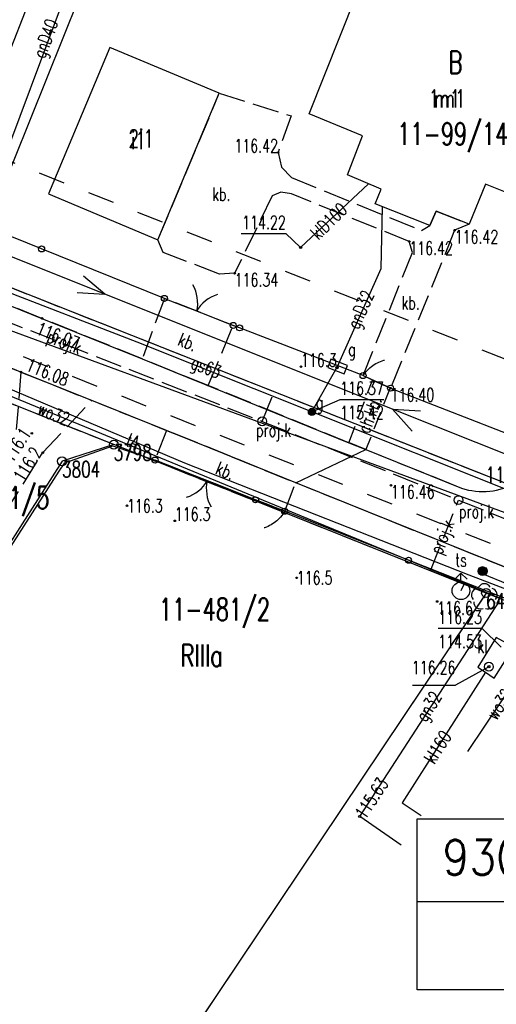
# Model space of a CAD drawing. Extents: x 6572638 to 13149531, y 5838629 to 11678088.
# Tile 21 of 37: x 6573717 to 6573744, y 5838982 to 5839038. Entities that reach past the tile are written whole.
import ezdxf
from ezdxf.enums import TextEntityAlignment as Align

# ---------------------------------------------------------------- set-up
doc = ezdxf.new("R2010")
doc.units = 0
doc.header["$MEASUREMENT"] = 0
for name, pattern in [('11', [3, 2.5, -0.5]), ('1_1', [0]), ('1_14', [0]), ('1_OTKC', [1.5, 1, -0.5]), ('1_OTKJ', [2, 1.5, -0.5]), ('1_OTKK', [0]), ('1_OTKU', [2, 1.5, -0.5]), ('2_EGBU_A', [0]), ('2_EGBW_W', [1, 0.5, -0.5]), ('3_SUEP_A', [0]), ('3_SUGP', [0]), ('3_SUKM', [0]), ('3_SUKP', [0]), ('3_SUPP_P', [2, 1.5, -0.5]), ('3_SUTP_A', [0]), ('3_SUWP', [0]), ('GDE', [0]), ('GUK', [2, 1.5, -0.5])]:
    doc.linetypes.add(name, pattern=pattern)
doc.layers.get('0').update_dxf_attribs({"color": 250, "linetype": 'CONTINUOUS'})
for name, color, linetype in [('_L_NAP', 7, 'CONTINUOUS'), ('DZIALKI', 7, 'GDE'), ('EGBB_E_T_0', 7, 'CONTINUOUS'), ('EGBB_E_T_1', 7, 'CONTINUOUS'), ('EGBB_L_0', 7, '2_EGBU_A'), ('EUZOU_T_0_A', 3, 'CONTINUOUS'), ('KONTURY', 3, 'GUK'), ('NUMERY_DZIALEK', 7, 'CONTINUOUS'), ('NUMERY_KONTUROW', 3, 'CONTINUOUS'), ('NUMERY_PUNKTOW', 7, 'CONTINUOUS'), ('OTK_E_T_1', 7, 'CONTINUOUS'), ('OTK_E_T_3', 7, 'CONTINUOUS'), ('OTK_L_0', 7, '1_OTKJ'), ('OTK_L_1', 7, '1_OTKK'), ('OTK_L_18', 7, '1_1'), ('OTK_L_2', 7, '1_OTKC'), ('OTK_L_4', 7, '1_OTKU'), ('OTO_L_0', 7, 'CONTINUOUS'), ('OTO_L_1', 7, 'CONTINUOUS'), ('OTO_L_2', 7, 'CONTINUOUS'), ('OTR_T_0', 7, 'CONTINUOUS'), ('OTR_T_1', 7, 'CONTINUOUS'), ('OTZ_T_0', 3, 'CONTINUOUS'), ('P_SUK_E_T_6', 34, 'CONTINUOUS'), ('P_SUK_T_3', 34, 'CONTINUOUS'), ('P_SUKP_E_T_0', 34, 'CONTINUOUS'), ('P_SUKP_L_0', 34, '3_SUPP_P'), ('P_SUTP_L_0', 30, '3_SUPP_P'), ('PUNKTY', 7, 'CONTINUOUS'), ('SUEP_L_0', 1, '3_SUEP_A'), ('SUG_E_T_1', 52, 'CONTINUOUS'), ('SUG_E_T_4', 52, 'CONTINUOUS'), ('SUG_T_0', 52, 'CONTINUOUS'), ('SUG_T_2', 52, 'CONTINUOUS'), ('SUGP_E_T_0', 52, 'CONTINUOUS'), ('SUGP_L_0', 52, '3_SUGP'), ('SUGR_T_0', 52, 'CONTINUOUS'), ('SUK_E_T_2', 34, 'CONTINUOUS'), ('SUK_L_3', 34, '3_SUKM'), ('SUKP_E_T_0', 34, 'CONTINUOUS'), ('SUKP_L_0', 34, '3_SUKP'), ('SUKR_T_0', 34, 'CONTINUOUS'), ('SUP_T_4', 7, 'CONTINUOUS'), ('SUT_E_T_0', 30, 'CONTINUOUS'), ('SUT_T_0', 30, 'CONTINUOUS'), ('SUTP_E_T_0', 30, 'CONTINUOUS'), ('SUTP_L_0', 30, '3_SUTP_A'), ('SUW_T_2', 5, 'CONTINUOUS'), ('SUWP_E_T_0', 5, 'CONTINUOUS'), ('SUWP_L_0', 5, '3_SUWP'), ('ZAKRES_L_0', 7, '11')]:
    doc.layers.add(name, color=color, linetype=linetype)
doc.styles.add('SIMPLEBX', font='simplex.shx', dxfattribs={"width": 0.7})
doc.styles.get("Standard").update_dxf_attribs({"font": 'Simplex.SHX', "width": 0.75})

# ---------------------------------------------------------------- blocks, each defined once
blk = doc.blocks.new('GRT')
at = {"linetype": 'CONTINUOUS'}
blk.add_circle((0, 0), 0.25, dxfattribs=at)
blk = doc.blocks.new('2_OTRN')
at = {"linetype": 'CONTINUOUS'}
blk.add_circle((0, 0), 0.045, dxfattribs=at)
blk = doc.blocks.new('2_OTRS')
at = {"linetype": 'CONTINUOUS'}
blk.add_circle((0, 0), 0.045, dxfattribs=at)
blk = doc.blocks.new('2_OTZL')
at = {"linetype": 'CONTINUOUS'}
blk.add_circle((0, 0), 0.045, dxfattribs=at)
for centre, start, end in [((0, 0.375), 30.1401, 149.8599), ((-0.357, 0.116), 102.1445, 221.86), ((0.357, 0.116), 318.14, 77.8555), ((-0.22, -0.303), 174.1482, 293.8542), ((0.22, -0.303), 246.1458, 5.8518)]:
    blk.add_arc(centre, 0.375, start, end, dxfattribs=at)
blk = doc.blocks.new('4_SUKS')
at = {"linetype": 'CONTINUOUS'}
blk.add_circle((0, 0), 0.25, dxfattribs=at)
blk = doc.blocks.new('4_SUGS')
at = {"linetype": 'CONTINUOUS'}
for p, q in [((0.5, 0.25), (-0.5, 0.25)), ((-0.5, 0.25), (-0.5, -0.25)), ((0.5, -0.25), (0.5, 0.25)), ((-0.5, -0.25), (0.5, -0.25))]:
    blk.add_line(p, q, dxfattribs=at)
blk = doc.blocks.new('4_SUGW')
at = {"linetype": 'CONTINUOUS'}
for radius in [0.2, 0.175, 0.15, 0.125, 0.1, 0.075, 0.05, 0.025, 0.00715]:
    blk.add_circle((0, 0), radius, dxfattribs=at)
blk = doc.blocks.new('4_SUPS')
at = {"linetype": 'CONTINUOUS'}
blk.add_circle((0, 0), 0.0625, dxfattribs=at)
blk = doc.blocks.new('4_SUPW')
at = {"linetype": 'CONTINUOUS'}
blk.add_circle((0, 0), 0.25, dxfattribs=at)
blk = doc.blocks.new('4_SUTK')
at = {"linetype": 'CONTINUOUS'}
for radius in [0.25, 0.225, 0.2, 0.175, 0.15, 0.125, 0.1, 0.075, 0.05, 0.025, 0.00715]:
    blk.add_circle((0, 0), radius, dxfattribs=at)
blk = doc.blocks.new('4_SUWH')
at = {"linetype": 'CONTINUOUS'}
for p, q in [((0, 1), (-0.35355, 0.64645)), ((0, 1), (0.35355, 0.64645)), ((0, 0.5), (0, 1))]:
    blk.add_line(p, q, dxfattribs=at)
blk.add_circle((0, 0), 0.5, dxfattribs=at)

msp = doc.modelspace()

# ---------------------------------------------------------------- linework, layer by layer
at = {"layer": '_L_NAP', "color": 5}
for p, q in [((6573739.7399, 5838982.93679), (6573739.7399, 5838992.62379)), ((6573739.7399, 5838992.62379), (6573757.35196, 5838992.62379)), ((6573739.7399, 5838987.94171), (6573757.35196, 5838987.94171)), ((6573757.35196, 5838982.93679), (6573739.7399, 5838982.93679))]:
    msp.add_line(p, q, dxfattribs=at)
at = {"layer": 'DZIALKI'}
for p, q in [((6573727.45, 5839056.11), (6573714.35, 5839023.63)), ((6573714.35, 5839023.63), (6573744.71, 5839011.64)), ((6573722.55, 5839013.8), (6573714.56, 5839016.99)), ((6573722.55, 5839013.8), (6573719.62, 5839012.86)), ((6573743.65, 5839005.4), (6573722.55, 5839013.8)), ((6573719.62, 5839012.86), (6573702.73, 5838986.45)), ((6573743.65, 5839005.4), (6573724.99, 5838977.58)), ((6573768.45, 5838995.53), (6573743.65, 5839005.4))]:
    msp.add_line(p, q, dxfattribs=at)
at = {"layer": 'EGBB_L_0', "linetype": '2_EGBU_A'}
for p, q in [((6573733.63, 5839032.53), (6573736.4, 5839039.5)), ((6573722.33, 5839036.29), (6573718.85, 5839027.99)), ((6573728.53, 5839033.69), (6573722.33, 5839036.29)), ((6573725.05, 5839025.39), (6573728.53, 5839033.69)), ((6573736.65, 5839031.29), (6573733.63, 5839032.53)), ((6573735.79, 5839029.07), (6573736.65, 5839031.29)), ((6573737.71, 5839028.27), (6573735.79, 5839029.07)), ((6573737.37, 5839027.43), (6573737.71, 5839028.27)), ((6573743.62, 5839028.54), (6573742.69, 5839026.29)), ((6573750.25, 5839025.92), (6573743.62, 5839028.54)), ((6573718.85, 5839027.99), (6573725.05, 5839025.39)), ((6573740.47, 5839026.21), (6573737.37, 5839027.43)), ((6573740.82, 5839027.02), (6573740.47, 5839026.21)), ((6573742.69, 5839026.29), (6573740.82, 5839027.02))]:
    msp.add_line(p, q, dxfattribs=at)
at = {"layer": 'KONTURY'}
for p, q in [((6573714.35, 5839023.63), (6573744.71, 5839011.64)), ((6573722.55, 5839013.8), (6573714.56, 5839016.99)), ((6573743.65, 5839005.4), (6573722.55, 5839013.8)), ((6573743.65, 5839005.4), (6573724.99, 5838977.58)), ((6573768.45, 5838995.53), (6573743.65, 5839005.4))]:
    msp.add_line(p, q, dxfattribs=at)
at = {"layer": 'OTK_L_0', "linetype": '1_OTKJ'}
for p, q in [((6573650.67, 5839044.67), (6573717.29, 5839017.91)), ((6573718.48, 5839020.95), (6573667.55, 5839041.3)), ((6573724.16, 5839018.66), (6573718.48, 5839020.95)), ((6573727.91, 5839017.14), (6573724.16, 5839018.66)), ((6573717.29, 5839017.91), (6573717.02, 5839014.65)), ((6573717.29, 5839017.91), (6573725.54, 5839014.61)), ((6573717.29, 5839017.91), (6573721.31553, 5839016.29979)), ((6573735.88, 5839013.91), (6573727.91, 5839017.14)), ((6573718.53, 5839013.35), (6573721.31553, 5839016.29979)), ((6573725.54, 5839014.61), (6573732.86, 5839011.64)), ((6573736.84, 5839013.53), (6573735.88, 5839013.91)), ((6573701.42, 5838986.19), (6573718.53, 5839013.35)), ((6573736.84, 5839013.53), (6573742.26, 5839011.34)), ((6573745.11, 5839006.71), (6573732.86, 5839011.64))]:
    msp.add_line(p, q, dxfattribs=at)
at = {"layer": 'OTK_L_0', "linetype": '1_14'}
msp.add_line((6573732.86, 5839011.64), (6573736.84, 5839013.53), dxfattribs=at)
at = {"layer": 'OTK_L_0', "linetype": '1_OTKJ'}
msp.add_arc((6573743.46161, 5839014.99427), 3.84676, 251.797881, 299.914146, dxfattribs=at)
at = {"layer": 'OTK_L_1', "linetype": '1_OTKK'}
for p, q in [((6573698.56159, 5839028.90876), (6573718.48, 5839020.95)), ((6573718.48, 5839020.95), (6573724.16, 5839018.66)), ((6573717.29, 5839017.91), (6573712.71074, 5839019.7494)), ((6573724.16, 5839018.66), (6573735.88, 5839013.91)), ((6573721.31553, 5839016.29979), (6573717.29, 5839017.91)), ((6573725.54, 5839014.61), (6573721.31553, 5839016.29979)), ((6573732.86, 5839011.64), (6573725.54, 5839014.61)), ((6573735.88, 5839013.91), (6573736.84, 5839013.53)), ((6573736.84, 5839013.53), (6573742.26, 5839011.34)), ((6573745.11, 5839006.71), (6573732.86, 5839011.64))]:
    msp.add_line(p, q, dxfattribs=at)
msp.add_arc((6573743.46161, 5839014.99427), 3.84676, 251.797881, 299.914146, dxfattribs=at)
at = {"layer": 'OTK_L_18', "linetype": '1_1'}
msp.add_line((6573745.0915, 5839009.8102), (6573708.471, 5839023.29), dxfattribs=at)
at = {"layer": 'OTK_L_2', "linetype": '1_OTKC'}
for p, q in [((6573735.88, 5839013.91), (6573737.21, 5839017.45)), ((6573737.21, 5839017.45), (6573738.21, 5839017.01)), ((6573738.21, 5839017.01), (6573736.84, 5839013.53)), ((6573736.84, 5839013.53), (6573735.88, 5839013.91))]:
    msp.add_line(p, q, dxfattribs=at)
at = {"layer": 'OTK_L_4', "linetype": '1_OTKU'}
for p, q in [((6573725.05, 5839025.39), (6573728.53054, 5839033.68975)), ((6573728.53054, 5839033.68975), (6573732.6, 5839032.41)), ((6573732.6, 5839032.41), (6573731.86, 5839030.34)), ((6573731.86, 5839030.34), (6573732.06, 5839029.5)), ((6573732.06, 5839029.5), (6573732.62, 5839028.92)), ((6573732.62, 5839028.92), (6573739.99, 5839025.92)), ((6573731.53, 5839027.88), (6573729.4, 5839023.5)), ((6573732.02, 5839028.1), (6573731.53, 5839027.88)), ((6573732.62, 5839027.99), (6573732.02, 5839028.1)), ((6573739.3, 5839025.3), (6573732.62, 5839027.99)), ((6573740.47, 5839026.21), (6573740.82, 5839027.02)), ((6573740.82, 5839027.02), (6573742.69, 5839026.29)), ((6573739.99, 5839025.92), (6573740.47, 5839026.21)), ((6573742.69, 5839026.29), (6573741.87, 5839025.94)), ((6573741.87, 5839025.94), (6573738.23698, 5839017.00155)), ((6573725.35, 5839024.68), (6573725.05, 5839025.39)), ((6573739.48, 5839024.68), (6573739.3, 5839025.3)), ((6573728.55, 5839023.46), (6573725.35, 5839024.68)), ((6573736.68, 5839017.71), (6573739.48, 5839024.68)), ((6573729.4, 5839023.5), (6573728.55, 5839023.46)), ((6573725.42, 5839022.08), (6573724.16, 5839018.66)), ((6573729.32, 5839020.55), (6573725.42, 5839022.08)), ((6573727.91, 5839017.14), (6573729.32, 5839020.55)), ((6573724.16, 5839018.66), (6573727.91, 5839017.14)), ((6573738.23698, 5839017.00155), (6573736.68, 5839017.71)), ((6573725.54, 5839014.61), (6573724.89, 5839012.93)), ((6573732.86, 5839011.64), (6573725.54, 5839014.61)), ((6573724.89, 5839012.93), (6573730.58, 5839010.68)), ((6573732.24, 5839010.03), (6573732.86, 5839011.64)), ((6573730.58, 5839010.68), (6573732.24, 5839010.03))]:
    msp.add_line(p, q, dxfattribs=at)
at = {"layer": 'OTO_L_0'}
for p, q in [((6573718.46304, 5839024.88192), (6573715.24, 5839026.18)), ((6573725.42, 5839022.08), (6573718.46304, 5839024.88192)), ((6573729.68285, 5839020.40999), (6573729.32, 5839020.55)), ((6573736.68, 5839017.71), (6573729.68285, 5839020.40999)), ((6573738.24, 5839017), (6573745.22871, 5839014.27825)), ((6573719.785, 5839012.765), (6573722.495, 5839013.735)), ((6573722.495, 5839013.735), (6573724.89, 5839012.93)), ((6573719.46, 5839012.3), (6573719.785, 5839012.765)), ((6573715.29152, 5839005.81318), (6573719.46, 5839012.3)), ((6573739.25514, 5839007.25704), (6573732.24, 5839010.03)), ((6573746.23, 5839004.5), (6573739.25514, 5839007.25704))]:
    msp.add_line(p, q, dxfattribs=at)
for centre in [(6573718.46304, 5839024.88192), (6573729.68285, 5839020.40999), (6573739.25514, 5839007.25704)]:
    msp.add_circle(centre, 0.17, dxfattribs=at)
at = {"layer": 'OTO_L_1'}
for p, q in [((6573725.42, 5839022.08), (6573726.78817, 5839021.54326)), ((6573726.55544, 5839021.63456), (6573727.95183, 5839021.08674)), ((6573727.95183, 5839021.08674), (6573729.32, 5839020.55)), ((6573727.15379, 5839012.03483), (6573724.89, 5839012.93)), ((6573728.54869, 5839011.48324), (6573727.15379, 5839012.03483)), ((6573730.58, 5839010.68), (6573728.31621, 5839011.57517))]:
    msp.add_line(p, q, dxfattribs=at)
for centre in [(6573725.42, 5839022.08), (6573729.32, 5839020.55), (6573724.89, 5839012.93), (6573730.58, 5839010.68)]:
    msp.add_circle(centre, 0.17, dxfattribs=at)
for centre, start, end in [((6573725.3087, 5839021.82673), 346.523994, 30.598366), ((6573728.99666, 5839020.37991), 106.560715, 150.635088), ((6573726.11087, 5839012.74448), 286.405817, 330.480189), ((6573729.79491, 5839011.2877), 166.369096, 210.443468)]:
    msp.add_arc(centre, 2, start, end, dxfattribs=at)
at = {"layer": 'OTO_L_2'}
for p, q in [((6573737.0708, 5839018.15841), (6573737.15359, 5839018.21962)), ((6573737.15359, 5839018.21962), (6573737.22727, 5839018.28497)), ((6573737.22727, 5839018.28497), (6573737.31502, 5839018.33294)), ((6573737.31502, 5839018.33294), (6573737.4069, 5839018.39001)), ((6573737.4069, 5839018.39001), (6573737.4905, 5839018.42888)), ((6573737.4905, 5839018.42888), (6573737.57825, 5839018.47684)), ((6573737.57825, 5839018.47684), (6573737.67096, 5839018.51157)), ((6573737.67096, 5839018.51157), (6573737.76366, 5839018.54629)), ((6573737.76366, 5839018.54629), (6573737.86547, 5839018.57687)), ((6573737.86547, 5839018.57687), (6573737.90106, 5839018.58265)), ((6573736.68, 5839017.71), (6573736.73962, 5839017.79274)), ((6573736.68, 5839017.71), (6573737.36265, 5839017.39938)), ((6573736.73962, 5839017.79274), (6573736.79924, 5839017.87547)), ((6573736.79924, 5839017.87547), (6573736.85472, 5839017.94911)), ((6573736.85472, 5839017.94911), (6573736.93254, 5839018.02356)), ((6573736.93254, 5839018.02356), (6573736.99712, 5839018.09306)), ((6573736.99712, 5839018.09306), (6573737.0708, 5839018.15841)), ((6573737.32432, 5839017.41683), (6573737.55433, 5839017.31217)), ((6573737.55433, 5839017.31217), (6573738.23698, 5839017.00155)), ((6573731.27837, 5839010.40654), (6573730.58, 5839010.68)), ((6573731.59428, 5839010.28284), (6573731.27837, 5839010.40654)), ((6573732.24, 5839010.03), (6573731.54163, 5839010.30346)), ((6573732.12983, 5839009.85835), (6573732.07839, 5839009.78184)), ((6573732.18492, 5839009.94418), (6573732.12983, 5839009.85835)), ((6573732.24, 5839010.03), (6573732.18492, 5839009.94418)), ((6573731.55072, 5839009.31188), (6573731.46932, 5839009.26858)), ((6573731.6394, 5839009.37381), (6573731.55072, 5839009.31188)), ((6573731.72444, 5839009.42643), (6573731.6394, 5839009.37381)), ((6573731.7945, 5839009.49565), (6573731.72444, 5839009.42643)), ((6573731.87387, 5839009.56122), (6573731.7945, 5839009.49565)), ((6573731.94394, 5839009.63044), (6573731.87387, 5839009.56122)), ((6573732.00469, 5839009.70331), (6573731.94394, 5839009.63044)), ((6573732.07839, 5839009.78184), (6573732.00469, 5839009.70331)), ((6573731.10286, 5839009.10064), (6573731.06764, 5839009.09295)), ((6573731.20288, 5839009.13665), (6573731.10286, 5839009.10064)), ((6573731.29358, 5839009.17631), (6573731.20288, 5839009.13665)), ((6573731.38429, 5839009.21596), (6573731.29358, 5839009.17631)), ((6573731.46932, 5839009.26858), (6573731.38429, 5839009.21596))]:
    msp.add_line(p, q, dxfattribs=at)
for centre in [(6573736.68, 5839017.71), (6573738.23698, 5839017.00155), (6573730.58, 5839010.68), (6573732.24, 5839010.03)]:
    msp.add_circle(centre, 0.17, dxfattribs=at)
at = {"layer": 'P_SUKP_L_0', "linetype": '3_SUPP_P'}
for p, q in [((6573708.51074, 5839023.89368), (6573730.96449, 5839015.11973)), ((6573730.96449, 5839015.11973), (6573731.64109, 5839016.80127)), ((6573730.96449, 5839015.11973), (6573742.09042, 5839010.66058)), ((6573740.49603, 5839006.65561), (6573742.09042, 5839010.66058)), ((6573742.09042, 5839010.66058), (6573747.06802, 5839008.66561))]:
    msp.add_line(p, q, dxfattribs=at)
at = {"layer": 'P_SUTP_L_0', "linetype": '3_SUPP_P'}
msp.add_line((6573743.46764, 5839006.49716), (6573748.92765, 5839004.19224), dxfattribs=at)
at = {"layer": 'SUEP_L_0', "linetype": '3_SUEP_A'}
for p, q in [((6573722.05085, 5839022.31839), (6573712.76362, 5839026.02613)), ((6573722.05085, 5839022.31839), (6573720.84315, 5839023.33891)), ((6573720.47237, 5839022.41019), (6573722.05085, 5839022.31839)), ((6573738.34915, 5839015.81161), (6573722.05085, 5839022.31839)), ((6573747.63638, 5839012.10387), (6573738.34915, 5839015.81161)), ((6573739.46416, 5839014.55891), (6573738.34915, 5839015.81161)), ((6573738.34915, 5839015.81161), (6573739.92763, 5839015.71981))]:
    msp.add_line(p, q, dxfattribs=at)
at = {"layer": 'SUGP_L_0', "linetype": '3_SUGP'}
for p, q in [((6573713.98043, 5839023.69045), (6573724.36988, 5839051.46101)), ((6573723.88, 5839019.61), (6573700.67, 5839028.56)), ((6573737.71, 5839023.78), (6573737.78198, 5839027.26787)), ((6573735.23134, 5839018.22459), (6573737.71, 5839023.78)), ((6573733.77766, 5839015.65553), (6573723.88, 5839019.61)), ((6573733.77766, 5839015.65553), (6573735.23134, 5839018.22459)), ((6573746.06438, 5839010.74656), (6573733.77766, 5839015.65553)), ((6573736.49, 5838992.75), (6573744.40889, 5839004.93141)), ((6573738.84209, 5838991.12856), (6573736.49, 5838992.75))]:
    msp.add_line(p, q, dxfattribs=at)
at = {"layer": 'SUGR_T_0', "linetype": 'CONTINUOUS'}
for p, q in [((6573733.77766, 5839015.65553), (6573735.38144, 5839016.36473)), ((6573735.38144, 5839016.36473), (6573737.85142, 5839016.36473))]:
    msp.add_line(p, q, dxfattribs=at)
at = {"layer": 'SUK_L_3', "linetype": '3_SUKM'}
for p, q in [((6573744.22, 5839002.88), (6573743.19, 5839001.21)), ((6573745.22, 5839002.34), (6573744.22, 5839002.88)), ((6573744.1, 5839000.59), (6573745.22, 5839002.34)), ((6573743.19, 5839001.21), (6573743.61323, 5839000.92165)), ((6573743.61323, 5839000.92165), (6573744.1, 5839000.59))]:
    msp.add_line(p, q, dxfattribs=at)
at = {"layer": 'SUKP_L_0', "linetype": '3_SUKP'}
for p, q in [((6573733.14, 5839024.96), (6573736.99, 5839028.57)), ((6573743.61323, 5839000.92165), (6573738.89, 5838993.52)), ((6573738.89, 5838993.52), (6573739.96265, 5838992.80153))]:
    msp.add_line(p, q, dxfattribs=at)
at = {"layer": 'SUKR_T_0', "linetype": 'CONTINUOUS'}
for p, q in [((6573729.77656, 5839025.7514), (6573732.30083, 5839025.7514)), ((6573733.14, 5839024.96), (6573732.30083, 5839025.7514)), ((6573740.94042, 5839003.4052), (6573743.41041, 5839003.4052)), ((6573744.51, 5839002.33), (6573743.41041, 5839003.4052)), ((6573743.81, 5839001.23), (6573741.91657, 5839000.17641)), ((6573739.47373, 5839000.17641), (6573741.91657, 5839000.17641))]:
    msp.add_line(p, q, dxfattribs=at)
at = {"layer": 'SUTP_L_0', "linetype": '3_SUTP_A'}
for p, q in [((6573726.58, 5839012.75), (6573712.29, 5839018.8)), ((6573742.69, 5839006.42), (6573726.58, 5839012.75)), ((6573782.84, 5838990.91), (6573742.69, 5839006.42))]:
    msp.add_line(p, q, dxfattribs=at)
at = {"layer": 'SUWP_L_0', "linetype": '3_SUWP'}
for p, q in [((6573710.54752, 5839020.51389), (6573723.24212, 5839052.83278)), ((6573716.59012, 5839016.60115), (6573742.422, 5839005.95198)), ((6573742.422, 5839005.95198), (6573742.2262, 5839005.5329)), ((6573742.422, 5839005.95198), (6573744.39237, 5839005.12551)), ((6573742.61707, 5838996.42491), (6573747.17, 5839003.23))]:
    msp.add_line(p, q, dxfattribs=at)
at = {"layer": 'ZAKRES_L_0', "linetype": '2_EGBW_W', "ltscale": 3}
for p, q in [((6573709.97387, 5839032.52362), (6573754.14061, 5839014.89092)), ((6573706.26613, 5839023.23638), (6573750.41939, 5839005.60908))]:
    msp.add_line(p, q, dxfattribs=at)

# ---------------------------------------------------------------- block references
at = {"layer": 'OTR_T_0'}
for p in [(6573731.86, 5839030.34), (6573741.87, 5839025.94), (6573739.3, 5839025.3), (6573729.4, 5839023.5), (6573738.24, 5839017), (6573738.26, 5839011.5)]:
    msp.add_blockref('2_OTRS', p, dxfattribs=at)
at = {"layer": 'OTR_T_0', "rotation": 359.9999999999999}
for p in [(6573718.48, 5839020.95), (6573717.29, 5839017.91)]:
    msp.add_blockref('2_OTRS', p, dxfattribs=at)
at = {"layer": 'OTR_T_1'}
for p in [(6573733.16, 5839018.21), (6573723.3, 5839010.34), (6573726.01, 5839009.49), (6573732.92, 5839006.26), (6573740.88, 5839004.92)]:
    msp.add_blockref('2_OTRN', p, dxfattribs=at)
for p, rotation in [((6573717.90633, 5839014.43914), 57.36972678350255), ((6573718.53, 5839013.35), 57.71631790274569)]:
    msp.add_blockref('2_OTRN', p, dxfattribs=dict(at, rotation=rotation))
at = {"layer": 'OTZ_T_0'}
msp.add_blockref('2_OTZL', (6573743.5531, 5839005.1756), dxfattribs=at)
at = {"layer": 'P_SUK_T_3'}
for p in [(6573730.96449, 5839015.11973), (6573742.09042, 5839010.66058)]:
    msp.add_blockref('4_SUKS', p, dxfattribs=at)
at = {"layer": 'PUNKTY'}
for p in [(6573722.55, 5839013.8), (6573719.62, 5839012.86), (6573743.65, 5839005.4)]:
    msp.add_blockref('GRT', p, dxfattribs=at)
at = {"layer": 'SUG_T_0', "rotation": 338.4257529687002}
msp.add_blockref('4_SUGS', (6573735.23134, 5839018.22459), dxfattribs=at)
at = {"layer": 'SUG_T_2'}
msp.add_blockref('4_SUGW', (6573733.77766, 5839015.65553), dxfattribs=at)
at = {"layer": 'SUGR_T_0'}
for p in [(6573735.19631, 5839018.16267), (6573733.77766, 5839015.65553), (6573736.49, 5838992.75)]:
    msp.add_blockref('4_SUPS', p, dxfattribs=at)
at = {"layer": 'SUKR_T_0'}
for p in [(6573733.14, 5839024.96), (6573743.81, 5839001.23)]:
    msp.add_blockref('4_SUPS', p, dxfattribs=at)
at = {"layer": 'SUP_T_4'}
msp.add_blockref('4_SUPW', (6573743.81, 5839001.23), dxfattribs=at)
at = {"layer": 'SUT_T_0'}
msp.add_blockref('4_SUTK', (6573743.4539, 5839006.6437), dxfattribs=at)
at = {"layer": 'SUW_T_2'}
msp.add_blockref('4_SUWH', (6573742.2262, 5839005.5329), dxfattribs=at)

# ---------------------------------------------------------------- texts
at = {"color": 5, "linetype": 'BYBLOCK', "style": 'SIMPLEBX', "width": 0.9}
msp.add_text('930869-01', height=1.98, dxfattribs=at).set_placement((6573741.17426, 5838989.45543))
at = {"layer": 'EGBB_E_T_0', "width": 0.7}
for s, p in [('m1', (6573741.44562, 5839033.39085)), ('i1', (6573723.9501, 5839031.05988))]:
    msp.add_text(s, height=1, dxfattribs=at).set_placement(p, align=Align.MIDDLE)
at = {"layer": 'EGBB_E_T_1', "width": 0.7}
for s, p in [('1m1', (6573741.44562, 5839033.39085)), ('2i1', (6573724.10274, 5839031.15147))]:
    msp.add_text(s, height=1, dxfattribs=at).set_placement(p, align=Align.MIDDLE)
at = {"layer": 'EUZOU_T_0_A', "width": 0.7}
msp.add_text('RIIIa', height=1.25, dxfattribs=at).set_placement((6573727.5366, 5839001.8632), align=Align.MIDDLE)
at = {"layer": 'NUMERY_DZIALEK', "width": 0.7}
for s, p in [('11-99/14', (6573741.75725, 5839031.30927)), ('11-481/5', (6573715.75696, 5839010.71161))]:
    msp.add_text(s, height=1.25, dxfattribs=at).set_placement(p, align=Align.MIDDLE)
msp.add_text('11-481/2', height=1.25, dxfattribs=at).set_placement((6573725.10572, 5839003.85438))
at = {"layer": 'NUMERY_KONTUROW', "width": 0.7}
for s, p in [('B', (6573741.91931, 5839035.44176)), ('RIIIa', (6573727.5366, 5839001.8632))]:
    msp.add_text(s, height=1.25, dxfattribs=at).set_placement(p, align=Align.MIDDLE)
at = {"layer": 'NUMERY_PUNKTOW', "width": 0.7}
for s, p in [('3798', (6573722.55, 5839012.9)), ('3804', (6573719.62, 5839011.96)), ('642', (6573743.65, 5839004.5))]:
    msp.add_text(s, height=0.9, dxfattribs=at).set_placement(p)
msp.add_text('1142', height=0.9, dxfattribs=at).set_placement((6573744.71, 5839011.64), align=Align.CENTER)
at = {"layer": 'OTK_E_T_1', "width": 0.7}
msp.add_text('ch.kb.', height=0.75, rotation=69.299991, dxfattribs=at).set_placement((6573737.04, 5839015.49), align=Align.MIDDLE)
at = {"layer": 'OTK_E_T_3', "width": 0.7}
for p in [(6573728.64432, 5839027.97618), (6573739.37559, 5839021.83183)]:
    msp.add_text('kb.', height=0.75, dxfattribs=at).set_placement(p, align=Align.MIDDLE)
for rotation, p in [(338.6, (6573726.74, 5839019.61)), (337.899999, (6573728.87, 5839012.32))]:
    msp.add_text('kb.', height=0.75, rotation=rotation, dxfattribs=at).set_placement(p, align=Align.MIDDLE)
at = {"layer": 'OTR_T_0', "width": 0.7}
msp.add_text('116.42', height=0.75, dxfattribs=at).set_placement((6573731.86, 5839030.34), align=Align.RIGHT)
for s, p in [('116.42', (6573741.87, 5839025.19)), ('116.42', (6573739.3, 5839024.55)), ('116.34', (6573729.4, 5839022.75)), ('116.40', (6573738.24, 5839016.25)), ('116.46', (6573738.26, 5839010.75))]:
    msp.add_text(s, height=0.75, dxfattribs=at).set_placement(p)
for s, rotation, p in [('116.07', 338, (6573718.08905, 5839020.07461)), ('116.08', 338.2, (6573717.51147, 5839018.01364))]:
    msp.add_text(s, height=0.75, rotation=rotation, dxfattribs=at).set_placement(p)
at = {"layer": 'OTR_T_1', "width": 0.7}
for s, p in [('116.3', (6573733.16, 5839018.21)), ('116.3', (6573723.3, 5839009.965)), ('116.3', (6573726.01, 5839009.49)), ('116.5', (6573732.92, 5839005.885)), ('116.6', (6573740.88, 5839004.17))]:
    msp.add_text(s, height=0.75, dxfattribs=at).set_placement(p)
for s, rotation, p in [('116.1', 57.369727, (6573717.90633, 5839014.43914)), ('116.2', 57.716318, (6573718.53, 5839013.35))]:
    msp.add_text(s, height=0.75, rotation=rotation, dxfattribs=at).set_placement(p, align=Align.RIGHT)
at = {"layer": 'P_SUK_E_T_6', "width": 0.7}
for p in [(6573730.61242, 5839014.25026), (6573742.11112, 5839009.64123)]:
    msp.add_text('proj.k', height=0.75, dxfattribs=at).set_placement(p)
at = {"layer": 'P_SUKP_E_T_0', "width": 0.7}
for rotation, p in [(338.656605, (6573719.71794, 5839019.5144)), (68.292292, (6573741.24942, 5839008.54806))]:
    msp.add_text('proj.k', height=0.75, rotation=rotation, dxfattribs=at).set_placement(p, align=Align.MIDDLE)
at = {"layer": 'SUG_E_T_1', "width": 0.7}
msp.add_text('g', height=0.75, dxfattribs=at).set_placement((6573735.83134, 5839018.82459))
at = {"layer": 'SUG_E_T_4', "width": 0.7}
msp.add_text('g', height=0.75, dxfattribs=at).set_placement((6573733.99801, 5839015.8225))
at = {"layer": 'SUGP_E_T_0', "width": 0.7}
for s, rotation, p in [('gnD40', 69.34742, (6573718.79258, 5839036.74412)), ('gnD32', 65.569997, (6573736.64765, 5839021.39896)), ('gs63', 338.220002, (6573727.74, 5839018.07)), ('gn32', 56.969997, (6573740.5, 5838998.92))]:
    msp.add_text(s, height=0.75, rotation=rotation, dxfattribs=at).set_placement(p, align=Align.MIDDLE)
at = {"layer": 'SUGR_T_0', "width": 0.7}
for s, p in [('116.37', (6573735.38144, 5839016.61473)), ('115.42', (6573735.38144, 5839015.23973))]:
    msp.add_text(s, height=0.75, dxfattribs=at).set_placement(p)
msp.add_text('115.63', height=0.75, rotation=56.972893, dxfattribs=at).set_placement((6573736.8044, 5838992.54561))
at = {"layer": 'SUK_E_T_2', "width": 0.7}
msp.add_text('kl', height=0.75, dxfattribs=at).set_placement((6573743.15761, 5839001.99652))
at = {"layer": 'SUKP_E_T_0', "width": 0.7}
for s, rotation, p in [('klD100', 44.180003, (6573734.73495, 5839026.45552)), ('kl160', 57.456743, (6573740.90622, 5838996.67957))]:
    msp.add_text(s, height=0.75, rotation=rotation, dxfattribs=at).set_placement(p, align=Align.MIDDLE)
at = {"layer": 'SUKR_T_0', "width": 0.7}
for s, p in [('114.22', (6573732.30083, 5839026.0014)), ('116.26', (6573741.91657, 5839000.80141))]:
    msp.add_text(s, height=0.75, dxfattribs=at).set_placement(p, align=Align.RIGHT)
for s, p in [('116.23', (6573740.94042, 5839003.6552)), ('114.53', (6573740.94042, 5839002.2802))]:
    msp.add_text(s, height=0.75, dxfattribs=at).set_placement(p)
at = {"layer": 'SUT_E_T_0', "width": 0.7}
msp.add_text('ts', height=0.75, dxfattribs=at).set_placement((6573741.90862, 5839006.89381))
at = {"layer": 'SUTP_E_T_0', "width": 0.7}
msp.add_text('tA', height=0.75, rotation=337.049999, dxfattribs=at).set_placement((6573723.62, 5839014), align=Align.MIDDLE)
at = {"layer": 'SUWP_E_T_0', "width": 0.7}
for rotation, p in [(337.598489, (6573719.14315, 5839015.54755)), (56.215616, (6573744.41666, 5838999.11469))]:
    msp.add_text('wo32', height=0.75, rotation=rotation, dxfattribs=at).set_placement(p, align=Align.MIDDLE)

doc.saveas('drawing.dxf')
